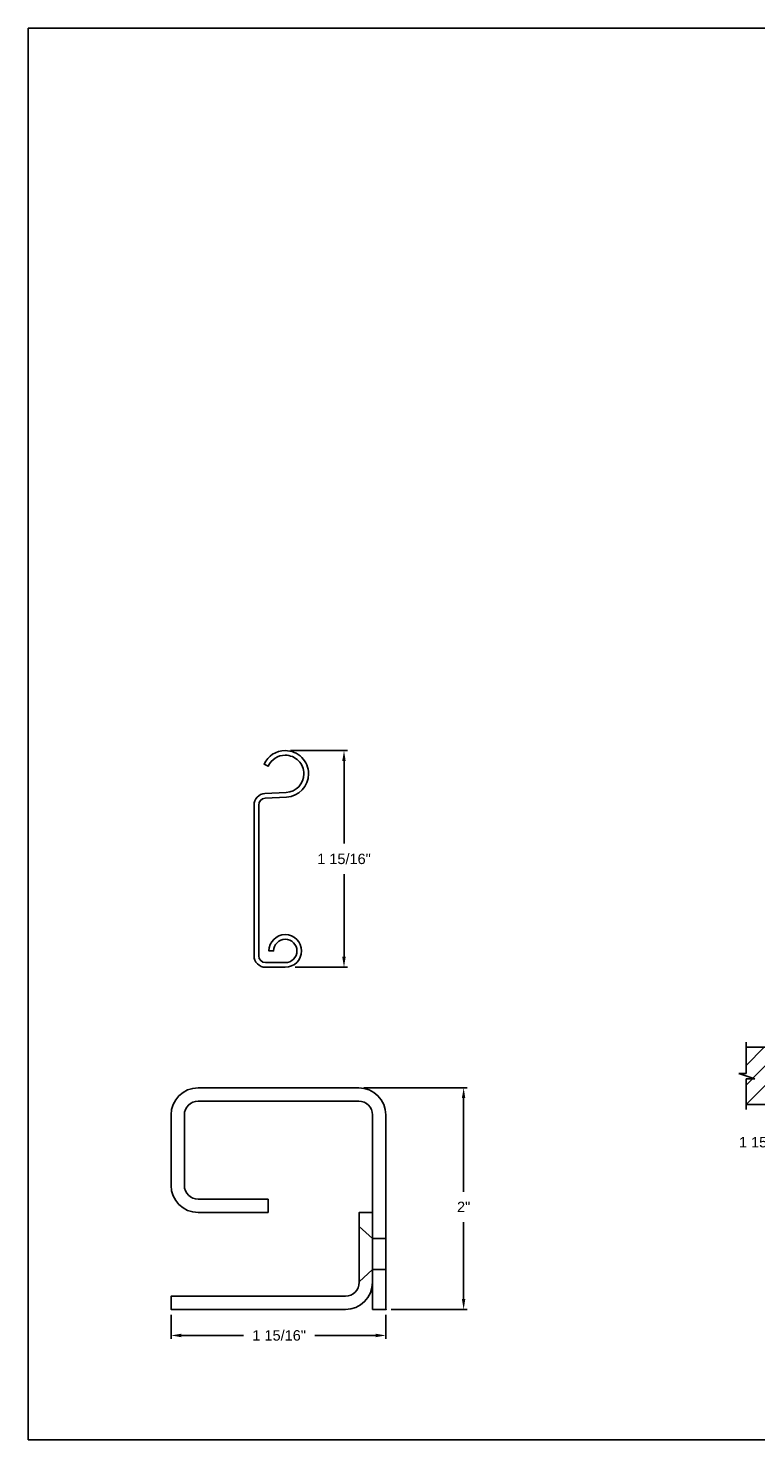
# Model space of a CAD drawing. Header units: inches. Extents: x 169.6 to 213.7, y 214.8 to 266.5.
# Tile 23 of 28: x 169.6 to 176.2, y 234.4 to 247.2. Entities that reach past the tile are written whole.
import ezdxf

# ---------------------------------------------------------------- set-up
doc = ezdxf.new("R2010")
doc.units = ezdxf.units.IN
doc.header["$LTSCALE"] = 0.25
doc.header["$MEASUREMENT"] = 0
for name, color, linetype in [('ANNOTATIONS', 1, 'Continuous'), ('CRANK LH', 7, 'Continuous'), ('DETAILS', 4, 'Continuous')]:
    doc.layers.add(name, color=color, linetype=linetype)
doc.styles.add('ARIAL', font='arial.ttf', dxfattribs={"height": 0.09375})
doc.dimstyles.new('ARIAL', dxfattribs={"dimtxt": 0.09375, "dimasz": 0.09375, "dimexe": 0.03125, "dimexo": 0.046875, "dimgap": 0.09, "dimtad": 0, "dimtih": 1, "dimtoh": 1, "dimdec": 4, "dimzin": 0, "dimdsep": 46, "dimlunit": 4, "dimtxsty": 'ARIAL', "dimcen": 0.09, "dimadec": 0, "dimazin": 0, "dimtfac": 1, "dimtdec": 4, "dimtix": 1, "dimtofl": 0, "dimtmove": 0, "dimatfit": 3, "dimfxl": 0.18, "dimfrac": 2, "dimtolj": 1, "dimtzin": 0, "dimarcsym": 0})
doc.dimstyles.new('STANDARD$0', dxfattribs={"dimtxt": 0.09375, "dimasz": 0.09375, "dimexe": 0.03125, "dimexo": 0.046875, "dimgap": 0.09, "dimtad": 0, "dimtih": 1, "dimtoh": 1, "dimdec": 4, "dimzin": 0, "dimdsep": 46, "dimtxsty": 'ARIAL', "dimcen": 0.09, "dimadec": 0, "dimazin": 0, "dimtfac": 1, "dimtdec": 4, "dimtofl": 0, "dimtmove": 0, "dimatfit": 1, "dimfxl": 1, "dimtolj": 1, "dimtzin": 0, "dimarcsym": 0})

# ---------------------------------------------------------------- blocks, each defined once
blk = doc.blocks.new('*D19')
at = {"layer": 'ANNOTATIONS', "color": 0, "lineweight": -2, "transparency": 16777216}
for p, q in [((170.877, 235.575), (170.877, 235.357)), ((172.814, 235.575), (172.814, 235.357)), ((170.971, 235.388), (171.53, 235.388)), ((172.721, 235.388), (172.173, 235.388))]:
    blk.add_line(p, q, dxfattribs=at)
at = {"layer": 'ANNOTATIONS', "color": 0, "transparency": 16777216}
for points in [[(170.971, 235.404), (170.971, 235.372), (170.877, 235.388)], [(172.721, 235.404), (172.721, 235.372), (172.814, 235.388)]]:
    blk.add_solid(points, dxfattribs=at)
at = {"layer": 'defpoints', "color": 0, "transparency": 16777216}
for p in [(170.877, 235.622), (172.814, 235.622), (170.877, 235.388)]:
    blk.add_point(p, dxfattribs=at)
at = {"layer": 'ANNOTATIONS', "color": 0, "transparency": 16777216, "insert": (171.852, 235.388), "char_height": 0.09375, "attachment_point": 5, "style": 'ARIAL'}
blk.add_mtext('\\A1;1 15/16"', dxfattribs=at)
blk = doc.blocks.new('*D20')
at = {"layer": 'ANNOTATIONS', "color": 0, "lineweight": -2, "transparency": 16777216}
for p, q in [((172.616, 237.622), (173.547, 237.622)), ((173.516, 237.529), (173.516, 236.685)), ((173.516, 235.716), (173.516, 236.411)), ((172.861, 235.622), (173.547, 235.622))]:
    blk.add_line(p, q, dxfattribs=at)
at = {"layer": 'ANNOTATIONS', "color": 0, "transparency": 16777216}
for points in [[(173.5, 237.529), (173.531, 237.529), (173.516, 237.622)], [(173.5, 235.716), (173.531, 235.716), (173.516, 235.622)]]:
    blk.add_solid(points, dxfattribs=at)
at = {"layer": 'defpoints', "color": 0, "transparency": 16777216}
for p in [(172.569, 237.622), (173.516, 237.622), (172.814, 235.622)]:
    blk.add_point(p, dxfattribs=at)
at = {"layer": 'ANNOTATIONS', "color": 0, "transparency": 16777216, "insert": (173.516, 236.548), "char_height": 0.0938, "attachment_point": 5, "style": 'ARIAL'}
blk.add_mtext('\\A1;2"', dxfattribs=at)
blk = doc.blocks.new('*D14')
at = {"layer": 'ANNOTATIONS', "color": 0, "lineweight": -2, "transparency": 16777216}
for p, q in [((176.932, 237.59), (176.932, 237.084)), ((176.75, 237.426), (176.75, 237.084)), ((176.657, 237.131), (176.535, 237.131)), ((177.026, 237.131), (177.12, 237.131))]:
    blk.add_line(p, q, dxfattribs=at)
at = {"layer": 'ANNOTATIONS', "color": 0, "transparency": 16777216}
for points in [[(176.657, 237.147), (176.657, 237.115), (176.75, 237.131)], [(177.026, 237.147), (177.026, 237.115), (176.932, 237.131)]]:
    blk.add_solid(points, dxfattribs=at)
at = {"layer": 'defpoints', "color": 0, "transparency": 16777216}
for p in [(176.932, 237.637), (176.75, 237.472), (176.932, 237.131)]:
    blk.add_point(p, dxfattribs=at)
at = {"layer": 'ANNOTATIONS', "color": 0, "transparency": 16777216, "insert": (176.241, 237.131), "char_height": 0.09375, "attachment_point": 5, "style": 'ARIAL'}
blk.add_mtext('\\A1;1 15/16"', dxfattribs=at)
blk = doc.blocks.new('*D51')
at = {"layer": 'ANNOTATIONS', "color": 0, "lineweight": -2, "transparency": 16777216}
for p, q in [((171.954, 240.665), (172.468, 240.665)), ((172.437, 240.571), (172.437, 239.826)), ((172.437, 238.804), (172.437, 239.549)), ((171.996, 238.71), (172.468, 238.71))]:
    blk.add_line(p, q, dxfattribs=at)
at = {"layer": 'ANNOTATIONS', "color": 0, "transparency": 16777216}
for points in [[(172.421, 240.571), (172.452, 240.571), (172.437, 240.665)], [(172.421, 238.804), (172.452, 238.804), (172.437, 238.71)]]:
    blk.add_solid(points, dxfattribs=at)
at = {"layer": 'defpoints', "color": 0, "transparency": 16777216}
for p in [(171.907, 240.665), (171.949, 238.71), (172.437, 238.71)]:
    blk.add_point(p, dxfattribs=at)
at = {"layer": 'ANNOTATIONS', "color": 0, "transparency": 16777216, "insert": (172.437, 239.687), "char_height": 0.09375, "attachment_point": 5, "style": 'ARIAL'}
blk.add_mtext('\\A1;1 15/16"', dxfattribs=at)

msp = doc.modelspace()

# ---------------------------------------------------------------- hatches: boundary and pattern name
at = {"layer": 'CRANK LH'}
h = msp.add_hatch(dxfattribs=at)
h.set_pattern_fill('ANSI31', color=256, style=0)
h.set_pattern_definition([(45, (-18.47276, -17.52354), (-0.08838835, 0.08838835), [])])
h.paths.add_polyline_path([(176.75038, 237.98811), (176.06288, 237.98811), (176.06288, 237.7509), (175.99878, 237.7509), (176.14085, 237.704), (176.06288, 237.704), (176.06288, 237.47248), (176.75038, 237.47248), (176.75038, 237.63498)])

# ---------------------------------------------------------------- linework, layer by layer
at = {"layer": 'CRANK LH', "linetype": 'Continuous'}
for p, q in [((176.06288, 237.7509), (176.06288, 238.03498)), ((176.14085, 237.704), (175.99878, 237.7509)), ((175.99878, 237.7509), (176.06288, 237.7509)), ((176.06288, 237.42561), (176.06288, 237.704)), ((176.06288, 237.704), (176.14085, 237.704))]:
    msp.add_line(p, q, dxfattribs=at)
at = {"layer": 'CRANK LH'}
for p, q in [((176.06288, 237.98811), (176.75038, 237.98811)), ((176.06288, 237.47248), (176.75038, 237.47248))]:
    msp.add_line(p, q, dxfattribs=at)
at = {"layer": 'defpoints'}
msp.add_lwpolyline([(189.05875, 234.44685), (169.58887, 234.44685), (169.58887, 247.18196), (189.05875, 247.18196)], close=True, dxfattribs=at)
at = {"layer": 'DETAILS'}
for p, q in [((171.9065, 240.66477), (171.90726, 240.66477)), ((171.9065, 240.62277), (171.90726, 240.62277)), ((171.12184, 237.62233), (172.56934, 237.62233)), ((172.57434, 236.37233), (172.69434, 236.26295)), ((172.81434, 236.26295), (172.69434, 236.26295)), ((172.57434, 235.87233), (172.69434, 235.9817)), ((172.81434, 235.9817), (172.69434, 235.9817))]:
    msp.add_line(p, q, dxfattribs=at)
msp.add_lwpolyline([(172.11727, 240.45477, -0.39895955), (171.91826, 240.24506), (171.72602, 240.23499, 0.39895955), (171.66726, 240.17307), (171.66726, 238.81396, 0.41421356), (171.72926, 238.75196), (171.90726, 238.75196, 2.41421356), (171.80226, 238.85696), (171.76026, 238.85696, -2.41421356), (171.90726, 238.70996), (171.72926, 238.70996, -0.41421356), (171.62526, 238.81396), (171.62526, 240.17307, -0.39895955), (171.72382, 240.27693), (171.91607, 240.287, 0.39895955), (172.07527, 240.45477, 0.41491795), (171.90687, 240.62277, 0.29455643), (171.75408, 240.52473), (171.75377, 240.52404), (171.71555, 240.54146), (171.71586, 240.54215, -0.29428604), (171.9069, 240.66477, -0.41473176)], format="xyb", close=True, dxfattribs=at)
for points in [[(172.56934, 237.62233, -0.41421356), (172.81434, 237.37733), (172.81434, 235.62233), (172.69434, 235.62233), (172.69434, 237.37733, 0.41421356), (172.56934, 237.50233), (171.12184, 237.50233, 0.41421356), (170.99684, 237.37733), (170.99684, 236.74233, 0.41421356), (171.12184, 236.61733), (171.75184, 236.61733), (171.75184, 236.49733), (171.12184, 236.49733, -0.41421356), (170.87684, 236.74233), (170.87684, 237.37733, -0.41421356), (171.12184, 237.62233)], [(172.69434, 236.49733), (172.57434, 236.49733), (172.57434, 235.86733, -0.41421356), (172.44934, 235.74233), (170.87684, 235.74233), (170.87684, 235.62233), (172.44934, 235.62233, 0.41421356), (172.69434, 235.86733)]]:
    msp.add_lwpolyline(points, format="xyb", dxfattribs=at)
msp.add_point((172.81434, 235.62233), dxfattribs=at)
msp.add_point((172.81434, 235.62233), dxfattribs=at)

# ---------------------------------------------------------------- dimensions: what is measured, and where the dimension line sits
at = {"layer": 'ANNOTATIONS'}
dim = msp.add_linear_dim(base=(172.43684, 238.70996), p1=(171.90727, 240.66477), p2=(171.94944, 238.70996), angle=90, text='1 15/16"', dimstyle='STANDARD$0', dxfattribs=at)
dim.commit()
dim.dimension.update_dxf_attribs({"geometry": '*D51', "text_midpoint": (172.43684, 239.68737), "dimtype": 160})
for base, p2, angle, picture, middle in [((173.51571, 237.62233), (172.56934, 237.62233), 90, '*D20', (173.51571, 236.54773)), ((170.87684, 235.38803), (170.87684, 235.62233), 180, '*D19', (171.85177, 235.38803))]:
    dim = msp.add_linear_dim(base=base, p1=(172.81434, 235.62233), p2=p2, angle=angle, dimstyle='ARIAL', dxfattribs=at)
    dim.commit()
    dim.dimension.update_dxf_attribs({"geometry": picture, "text_midpoint": middle, "dimtype": 160})
dim = msp.add_linear_dim(base=(176.93202, 237.13098), p1=(176.75038, 237.47248), p2=(176.93202, 237.63664), text='1 15/16"', dimstyle='STANDARD$0', override={"dimexe": 0.046875, "dimgap": 0.0625, "dimlunit": 4, "dimcen": 0.089844, "dimatfit": 0, "dimfxl": 0.18, "dimfrac": 2}, dxfattribs=at)
dim.commit()
dim.dimension.update_dxf_attribs({"geometry": '*D14', "text_midpoint": (176.24135, 237.13098), "dimtype": 160})

doc.saveas('drawing.dxf')
